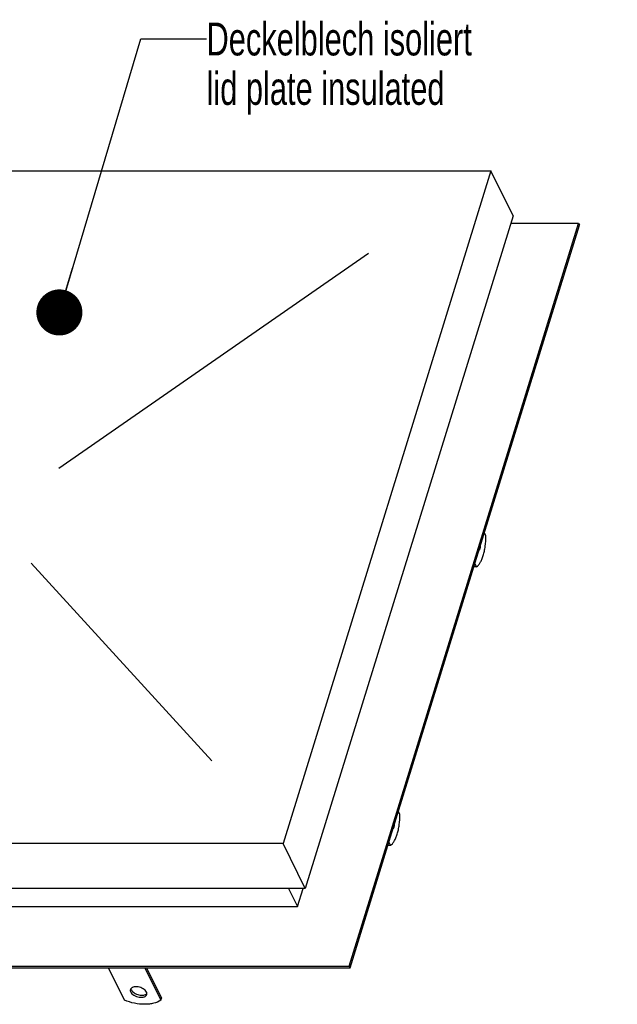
# Model space of a CAD drawing. Header units: millimetres. Extents: x 0 to 4200, y 0 to 2970.
# Tile 17 of 18: x 3255 to 3709, y 920 to 1667. Entities that reach past the tile are written whole.
import ezdxf

# ---------------------------------------------------------------- set-up
doc = ezdxf.new("R2010")
doc.units = ezdxf.units.MM
doc.header["$LTSCALE"] = 231
doc.layers.get('0').update_dxf_attribs({"linetype": 'CONTINUOUS'})
for name, color, linetype in [('005_AXIS', 7, 'CONTINUOUS'), ('007_CURVES', 7, 'CONTINUOUS'), ('053_NOTES', 7, 'CONTINUOUS')]:
    doc.layers.add(name, color=color, linetype=linetype)
doc.styles.get("Standard").update_dxf_attribs({"font": 'txt', "width": 0.7})
doc.dimstyles.get("Standard").update_dxf_attribs({"dimtxt": 25, "dimasz": 35, "dimexe": 2, "dimexo": 1, "dimtad": 1, "dimtxsty": 'Standard', "dimblk": '_FILLED', "dimblk1": '_FILLED', "dimblk2": '_FILLED', "dimcen": 0.09, "dimazin": 2, "dimtol": 1, "dimtp": 0.01, "dimtm": 0.01, "dimtfac": 1, "dimtofl": 0, "dimtmove": 0, "dimatfit": 3, "dimldrblk": '_FILLED', "dimfxl": 1, "dimtolj": 1, "dimarcsym": 0})

# ---------------------------------------------------------------- blocks, each defined once
blk = doc.blocks.new('_FILLED')
at = {"color": 0, "linetype": 'ByBlock'}
blk.add_solid([(0, 0), (-1, 0.143), (-1, -0.143)], dxfattribs=at)

msp = doc.modelspace()

# ---------------------------------------------------------------- linework, layer by layer
at = {"color": 7, "linetype": 'Continuous'}
for p, q in [((3012.222, 1552.671), (3612.753, 1552.671)), ((3612.753, 1552.671), (3454.926, 1041.942)), ((3629.531, 1518.483), (3612.753, 1552.671)), ((3629.531, 1518.483), (3471.704, 1007.753)), ((3599.834, 1251.871), (3680.015, 1511.337)), ((3602.372, 1263.302), (3679.405, 1512.58)), ((3679.405, 1512.58), (3627.707, 1512.58)), ((3679.405, 1512.58), (3680.015, 1511.337)), ((3537.014, 1051.803), (3602.372, 1263.302)), ((3534.477, 1040.373), (3599.834, 1251.871)), ((3505.117, 948.584), (3537.014, 1051.803)), ((3454.926, 1041.942), (2854.394, 1041.942)), ((3471.704, 1007.753), (3454.926, 1041.942)), ((3505.728, 947.341), (3534.477, 1040.373)), ((3471.704, 1007.753), (2871.172, 1007.753)), ((3458.995, 1007.753), (3465.736, 994.017)), ((3465.736, 994.017), (3469.981, 1007.753)), ((2909.415, 994.017), (3465.736, 994.017)), ((2841.954, 948.584), (3505.117, 948.584)), ((2842.564, 947.341), (3505.728, 947.341)), ((3334.277, 922.856), (3322.261, 947.341)), ((3349.893, 947.341), (3361.909, 922.856)), ((3351.146, 947.341), (3362.393, 924.422)), ((3505.117, 948.584), (3505.728, 947.341)), ((3361.909, 922.856), (3362.393, 924.422))]:
    msp.add_line(p, q, dxfattribs=at)
for points, knots in [([(3338.832, 930.991), (3338.74, 930.694), (3338.69, 930.017), (3338.903, 929.382), (3339.055, 929.072)], [0, 0, 0, 0, 0.4740097, 1, 1, 1, 1]), ([(3351.029, 929.072), (3350.79, 929.56), (3350.045, 930.51), (3348.53, 931.645), (3346.664, 932.521), (3344.635, 933.049), (3342.647, 933.175), (3341.118, 932.923), (3340.113, 932.486), (3339.522, 932.075), (3339.079, 931.576), (3338.893, 931.188), (3338.832, 930.991)], [0, 0, 0, 0, 0.1137565, 0.247137, 0.393341, 0.542281, 0.6832493, 0.807418, 0.8618928, 0.911366, 0.9568207, 1, 1, 1, 1]), ([(3339.055, 929.072), (3339.295, 928.584), (3340.039, 927.634), (3341.554, 926.499), (3343.42, 925.622), (3345.45, 925.095), (3347.437, 924.968), (3348.966, 925.221), (3349.971, 925.658), (3350.562, 926.068), (3351.005, 926.567), (3351.191, 926.955), (3351.252, 927.153)], [0, 0, 0, 0, 0.1137565, 0.247137, 0.393341, 0.542281, 0.6832493, 0.807418, 0.8618928, 0.911366, 0.9568207, 1, 1, 1, 1]), ([(3339.227, 931.724), (3339.234, 931.634), (3339.284, 931.259), (3339.413, 930.897), (3339.539, 930.638)], [0, 0, 0, 0, 0.2375229, 1, 1, 1, 1]), ([(3339.539, 930.638), (3339.757, 930.194), (3340.414, 929.325), (3341.752, 928.255), (3343.413, 927.39), (3345.252, 926.804), (3347.125, 926.55), (3349.236, 926.655), (3350.774, 927.273), (3351.343, 927.985)], [0, 0, 0, 0, 0.1102793, 0.2384527, 0.3794254, 0.525262, 0.6670937, 0.7968151, 1, 1, 1, 1]), ([(3351.252, 927.153), (3351.344, 927.45), (3351.394, 928.127), (3351.181, 928.762), (3351.029, 929.072)], [0, 0, 0, 0, 0.4740097, 1, 1, 1, 1]), ([(3361.909, 922.856), (3360.284, 921.762), (3357.348, 920.608), (3353.137, 919.869), (3348.243, 919.613), (3341.8, 920.33), (3336.751, 921.853), (3334.277, 922.856)], [0, 0, 0, 0, 0.2057688, 0.3232563, 0.4492118, 0.7194493, 1, 1, 1, 1])]:
    msp.add_open_spline(points, degree=3, knots=knots, dxfattribs=at)
at = {"layer": '005_AXIS', "color": 7, "linetype": 'Continuous'}
for p, q in [((3608.998, 1275.353), (3607.828, 1277.737)), ((3599.854, 1251.934), (3599.893, 1251.853)), ((3601.736, 1251.853), (3599.893, 1251.853)), ((3600.566, 1254.237), (3601.736, 1251.853)), ((3543.64, 1063.855), (3542.47, 1066.239)), ((3534.496, 1040.436), (3534.535, 1040.355)), ((3536.378, 1040.355), (3534.535, 1040.355)), ((3535.208, 1042.739), (3536.378, 1040.355))]:
    msp.add_line(p, q, dxfattribs=at)
for points, knots in [([(3601.736, 1251.853), (3602.285, 1252.223), (3603.354, 1253.228), (3604.709, 1255.18), (3605.924, 1257.652), (3606.972, 1260.584), (3607.826, 1263.908), (3608.696, 1268.852), (3608.97, 1272.723), (3608.998, 1275.353)], [0, 0, 0, 0, 0.0785851, 0.1719706, 0.280895, 0.4045237, 0.5410098, 0.6878245, 1, 1, 1, 1]), ([(3604.694, 1267.588), (3604.607, 1266.977), (3604.378, 1265.873), (3603.961, 1264.816), (3603.702, 1264.38)], [0, 0, 0, 0, 0.5492313, 1, 1, 1, 1]), ([(3536.378, 1040.355), (3536.927, 1040.725), (3537.996, 1041.73), (3539.351, 1043.682), (3540.566, 1046.153), (3541.614, 1049.086), (3542.468, 1052.41), (3543.338, 1057.353), (3543.612, 1061.225), (3543.64, 1063.855)], [0, 0, 0, 0, 0.0785851, 0.1719706, 0.280895, 0.4045237, 0.5410098, 0.6878245, 1, 1, 1, 1]), ([(3539.336, 1056.09), (3539.249, 1055.479), (3539.02, 1054.375), (3538.603, 1053.317), (3538.344, 1052.882)], [0, 0, 0, 0, 0.5492313, 1, 1, 1, 1])]:
    msp.add_open_spline(points, degree=3, knots=knots, dxfattribs=at)
at = {"layer": '007_CURVES', "color": 4, "linetype": 'Continuous'}
for p, q in [((3284.425, 1326.747), (3519.703, 1490.005)), ((3263.348, 1254.761), (3400.607, 1104.608))]:
    msp.add_line(p, q, dxfattribs=at)

# ---------------------------------------------------------------- texts
at = {"layer": '053_NOTES', "color": 2, "linetype": 'Continuous', "insert": (3396.643, 1665.171), "char_height": 25, "width": 500.89286, "attachment_point": 1, "line_spacing_factor": 0.9}
msp.add_mtext('Deckelblech isoliert\\Plid plate insulated', dxfattribs=at)

# ---------------------------------------------------------------- leaders
at = {"layer": '053_NOTES', "color": 2, "linetype": 'Continuous', "annotation_type": 0, "has_hookline": 1, "hookline_direction": 1, "text_width": 294.747}
msp.add_leader([(3284.848, 1445.043), (3346.643, 1652.671), (3396.643, 1652.671)], dimstyle='Standard', override={"dimtad": 0, "dimldrblk": 'DOT'}, dxfattribs=at)

doc.saveas('drawing.dxf')
